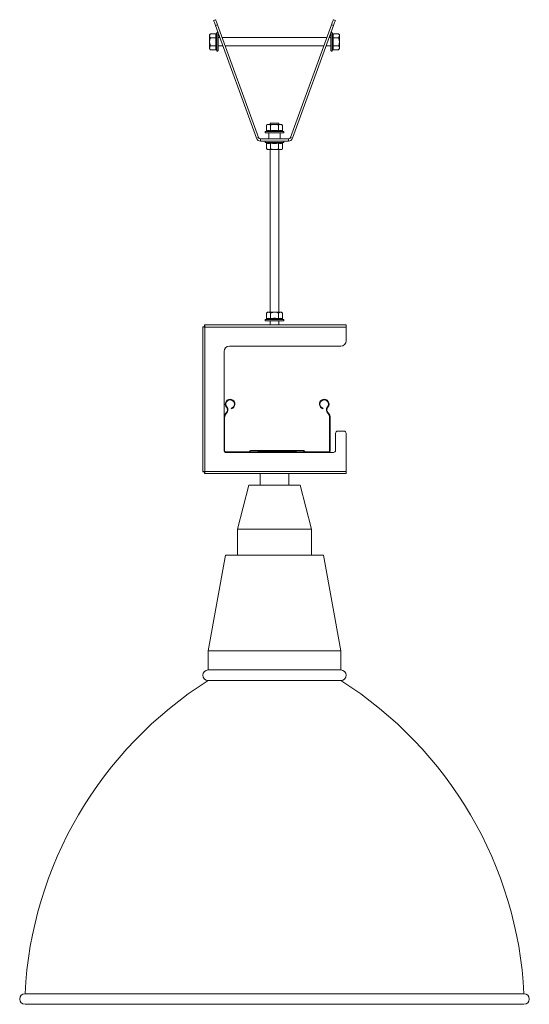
# Model space of a CAD drawing. Header units: millimetres. Extents: x 640 to 2187, y -1342 to 732.
# Tile 6 of 6: x 1707 to 2187, y -195 to 732. Entities that reach past the tile are written whole.
import ezdxf

# ---------------------------------------------------------------- set-up
doc = ezdxf.new("R2010")
doc.units = ezdxf.units.MM

msp = doc.modelspace()

# ---------------------------------------------------------------- linework, layer by layer
at = {"color": 7, "linetype": 'Continuous', "lineweight": 15}
for p, q in [((1889.54, 731.64), (1891.42, 732.32)), ((1893.13, 727.62), (1891.25, 726.94)), ((1929.97, 620.57), (1891.25, 726.94)), ((1931.85, 621.25), (1893.13, 727.62)), ((2000.72, 727.62), (1962.01, 621.25)), ((2002.6, 726.94), (1963.89, 620.57)), ((2002.6, 726.94), (2000.72, 727.62)), ((2002.43, 732.32), (2004.31, 731.64)), ((1886.62, 719.06), (1885.82, 718.06)), ((1885.82, 718.06), (1885.82, 717.19)), ((1885.82, 711.56), (1885.82, 717.19)), ((1891.88, 719.06), (1886.62, 719.06)), ((1891.88, 715.31), (1886.62, 715.31)), ((1892.62, 720.1), (1892.38, 719.45)), ((1893.82, 711.56), (1893.82, 719.89)), ((1895.39, 715.56), (1893.82, 715.56)), ((1996.33, 715.56), (1897.52, 715.56)), ((2000.04, 715.56), (1998.46, 715.56)), ((2000.04, 719.89), (2000.04, 704.34)), ((2001.47, 719.45), (2001.24, 720.1)), ((2001.97, 719.06), (2007.24, 719.06)), ((2001.97, 715.31), (2007.24, 715.31)), ((2008.04, 718.06), (2007.24, 719.06)), ((2008.04, 717.19), (2008.04, 718.06)), ((2008.04, 711.56), (2008.04, 717.19)), ((1885.82, 711.56), (1885.82, 705.93)), ((1885.82, 705.93), (1885.82, 705.06)), ((1885.82, 705.06), (1886.62, 704.05)), ((1891.88, 707.81), (1886.62, 707.81)), ((1893.82, 703.23), (1893.82, 711.56)), ((1893.82, 707.56), (1898.31, 707.56)), ((1900.44, 707.56), (1993.42, 707.56)), ((1995.55, 707.56), (2000.04, 707.56)), ((2001.97, 707.81), (2007.24, 707.81)), ((2007.24, 704.05), (2008.04, 705.06)), ((2008.04, 705.93), (2008.04, 711.56)), ((2008.04, 705.93), (2008.04, 705.06)), ((1891.88, 704.05), (1886.62, 704.05)), ((1892.38, 703.66), (1892.62, 703.02)), ((2000.04, 704.34), (2000.04, 703.23)), ((2001.24, 703.02), (2001.47, 703.66)), ((2001.97, 704.05), (2007.24, 704.05)), ((1940.43, 633.73), (1939.42, 632.93)), ((1939.42, 627.67), (1939.42, 632.93)), ((1941.3, 633.73), (1940.43, 633.73)), ((1946.93, 633.73), (1941.3, 633.73)), ((1942.93, 634.73), (1942.93, 633.73)), ((1950.93, 634.73), (1942.93, 634.73)), ((1943.17, 627.67), (1943.17, 632.93)), ((1952.56, 633.73), (1946.93, 633.73)), ((1950.68, 627.67), (1950.68, 632.93)), ((1950.93, 633.73), (1950.93, 634.73)), ((1952.56, 633.73), (1953.43, 633.73)), ((1954.43, 632.93), (1953.43, 633.73)), ((1954.43, 627.67), (1954.43, 632.93)), ((1939.03, 627.17), (1938.38, 626.93)), ((1938.6, 625.73), (1954.14, 625.73)), ((1941.68, 625.73), (1941.68, 619.93)), ((1952.18, 619.93), (1952.18, 625.73)), ((1954.14, 625.73), (1955.26, 625.73)), ((1955.47, 626.93), (1954.82, 627.17)), ((1929.97, 620.57), (1931.85, 621.25)), ((1933.73, 619.93), (1933.73, 617.93)), ((1960.13, 619.93), (1933.73, 619.93)), ((1960.13, 617.93), (1933.73, 617.93)), ((1938.38, 616.73), (1939.03, 616.5)), ((1939.42, 616), (1939.42, 610.73)), ((1943.17, 616), (1943.17, 610.73)), ((1950.68, 616), (1950.68, 610.73)), ((1954.43, 616), (1954.43, 610.73)), ((1954.82, 616.5), (1955.47, 616.73)), ((1960.13, 617.93), (1960.13, 619.93)), ((1962.01, 621.25), (1963.89, 620.57)), ((1939.42, 610.73), (1940.43, 609.93)), ((1940.43, 609.93), (1941.3, 609.93)), ((1941.3, 609.93), (1946.93, 609.93)), ((1942.93, 609.93), (1942.93, 456.73)), ((1946.93, 609.93), (1952.56, 609.93)), ((1950.93, 456.73), (1950.93, 609.93)), ((1953.43, 609.93), (1952.56, 609.93)), ((1953.43, 609.93), (1954.43, 610.73)), ((1940.43, 456.73), (1939.42, 455.93)), ((1939.42, 450.67), (1939.42, 455.93)), ((1941.3, 456.73), (1940.43, 456.73)), ((1941.3, 456.73), (1946.93, 456.73)), ((1943.17, 450.67), (1943.17, 455.93)), ((1952.56, 456.73), (1946.93, 456.73)), ((1950.68, 450.67), (1950.68, 455.93)), ((1953.43, 456.73), (1952.56, 456.73)), ((1954.43, 455.93), (1953.43, 456.73)), ((1954.43, 450.67), (1954.43, 455.93)), ((1939.03, 450.17), (1938.38, 449.93)), ((1938.6, 448.73), (1939.71, 448.73)), ((1939.71, 448.73), (1955.26, 448.73)), ((1942.93, 448.73), (1942.93, 444.73)), ((1950.93, 444.73), (1950.93, 448.73)), ((1955.47, 449.93), (1954.82, 450.17)), ((1879.43, 443.03), (1879.43, 306.44)), ((1879.43, 443.03), (1880.43, 443.03)), ((1881.13, 444.73), (1881.13, 443.73)), ((2014.43, 444.73), (1881.13, 444.73)), ((1881.43, 442.73), (1881.43, 306.73)), ((2014.43, 442.73), (1881.43, 442.73)), ((2014.43, 444.73), (2014.43, 442.73)), ((2014.43, 429.73), (2014.43, 442.73)), ((1899.43, 357.47), (1899.43, 419.73)), ((1904.43, 424.73), (2009.43, 424.73)), ((1901.42, 361.97), (1901.08, 361.61)), ((1901.42, 361.97), (1901.82, 361.59)), ((1901.6, 367.28), (1902.02, 367.63)), ((1906.28, 365.79), (1906.14, 366.32)), ((1992.57, 365.79), (1992.72, 366.32)), ((1997.25, 367.28), (1996.83, 367.63)), ((1997.43, 361.97), (1997.03, 361.59)), ((1997.78, 361.61), (1997.43, 361.97)), ((1899.43, 357.47), (1899.43, 325.93)), ((1899.98, 357.47), (1899.43, 357.47)), ((1899.98, 357.47), (1899.98, 325.93)), ((1901.08, 361.61), (1901.48, 361.23)), ((1901.82, 361.59), (1901.48, 361.23)), ((1997.38, 361.23), (1997.03, 361.59)), ((1997.78, 361.61), (1997.38, 361.23)), ((1998.88, 325.93), (1998.88, 357.47)), ((1998.88, 357.47), (1999.43, 357.47)), ((1999.43, 325.93), (1999.43, 357.47)), ((2012.43, 344.73), (2006.43, 344.73)), ((2004.43, 342.73), (2004.43, 326.73)), ((2014.43, 306.73), (2014.43, 342.73)), ((1900.63, 325.28), (1922.63, 325.28)), ((1900.63, 324.73), (1922.63, 324.73)), ((1976.23, 324.73), (1922.63, 324.73)), ((1923.26, 325.55), (1923.78, 326.06)), ((1923.65, 325.16), (1924.16, 325.67)), ((1924.8, 326.48), (1974.05, 326.48)), ((1924.8, 325.93), (1974.05, 325.93)), ((1939.43, 324.93), (1932.47, 324.93)), ((1939.43, 325.67), (1939.43, 325.93)), ((1959.43, 325.67), (1939.43, 325.67)), ((1939.43, 324.93), (1939.43, 325.67)), ((1959.43, 324.93), (1939.43, 324.93)), ((1959.43, 325.93), (1959.43, 325.67)), ((1959.43, 325.67), (1959.43, 324.93)), ((1966.38, 324.93), (1959.43, 324.93)), ((1974.69, 325.67), (1975.2, 325.16)), ((1975.08, 326.06), (1975.59, 325.55)), ((1976.23, 325.28), (1998.23, 325.28)), ((1976.23, 324.73), (1998.23, 324.73)), ((2002.43, 324.73), (1998.23, 324.73)), ((1879.43, 306.44), (1880.43, 306.44)), ((1881.43, 306.73), (2014.43, 306.73)), ((2014.43, 306.73), (2014.43, 304.73)), ((1881.13, 304.73), (1881.13, 305.73)), ((1881.13, 304.73), (1936.05, 304.73)), ((1933.43, 304.73), (1933.43, 293.73)), ((1936.05, 304.73), (1957.8, 304.73)), ((1957.8, 304.73), (2014.43, 304.73)), ((1960.43, 293.73), (1960.43, 304.73)), ((1922.63, 293.73), (1911.93, 252.43)), ((1922.63, 293.73), (1971.23, 293.73)), ((1981.93, 252.43), (1971.23, 293.73)), ((1911.93, 252.43), (1911.93, 227.93)), ((1911.93, 252.43), (1981.93, 252.43)), ((1981.93, 227.93), (1981.93, 252.43)), ((1900.73, 227.93), (1884.43, 137.73)), ((1900.73, 227.93), (1993.13, 227.93)), ((2009.43, 137.73), (1993.13, 227.93)), ((1884.43, 137.73), (1884.43, 119.73)), ((1884.43, 137.73), (2009.43, 137.73)), ((2009.43, 119.73), (2009.43, 137.73)), ((1884.43, 119.73), (2009.43, 119.73)), ((1884.43, 109.73), (2009.43, 109.73)), ((1711.93, -185.27), (2181.93, -185.27)), ((1711.93, -195.27), (2181.93, -195.27))]:
    msp.add_line(p, q, dxfattribs=at)
at = {"color": 8, "linetype": 'Continuous', "lineweight": 15}
for p, q in [((1892.62, 711.56), (1892.62, 720.1)), ((2001.24, 720.1), (2001.24, 704.16)), ((1892.62, 703.02), (1892.62, 711.56)), ((2001.24, 704.16), (2001.24, 703.02)), ((1938.38, 626.93), (1954.33, 626.93)), ((1954.33, 626.93), (1955.47, 626.93)), ((1955.47, 616.73), (1938.38, 616.73)), ((1938.38, 449.93), (1939.53, 449.93)), ((1939.53, 449.93), (1955.47, 449.93)), ((1939.43, 325.67), (1931.44, 325.67)), ((1967.42, 325.67), (1959.43, 325.67))]:
    msp.add_line(p, q, dxfattribs=at)
at = {"color": 7, "linetype": 'Continuous', "lineweight": 15, "flags": 128}
for points in [[(1891.25, 726.94), (1890.92, 727.85), (1890.6, 728.74), (1890.3, 729.55), (1890.04, 730.26), (1889.83, 730.84), (1889.67, 731.28), (1889.58, 731.55), (1889.54, 731.64)], [(1891.25, 726.94), (1890.92, 727.85), (1890.6, 728.74), (1890.3, 729.55), (1890.04, 730.26), (1889.83, 730.84), (1889.67, 731.28), (1889.58, 731.55), (1889.54, 731.64)], [(1891.42, 732.32), (1891.46, 732.23), (1891.55, 731.96), (1891.71, 731.53), (1891.92, 730.94), (1892.18, 730.23), (1892.48, 729.42), (1892.8, 728.54), (1893.13, 727.62)], [(1891.42, 732.32), (1891.46, 732.23), (1891.55, 731.96), (1891.71, 731.53), (1891.92, 730.94), (1892.18, 730.23), (1892.48, 729.42), (1892.8, 728.54), (1893.13, 727.62)], [(2000.72, 727.62), (2001.06, 728.54), (2001.38, 729.42), (2001.67, 730.23), (2001.93, 730.94), (2002.14, 731.53), (2002.3, 731.96), (2002.4, 732.23), (2002.43, 732.32)], [(2000.72, 727.62), (2001.06, 728.54), (2001.38, 729.42), (2001.67, 730.23), (2001.93, 730.94), (2002.14, 731.53), (2002.3, 731.96), (2002.4, 732.23), (2002.43, 732.32)], [(2004.31, 731.64), (2004.28, 731.55), (2004.18, 731.28), (2004.02, 730.84), (2003.81, 730.26), (2003.55, 729.55), (2003.26, 728.74), (2002.94, 727.85), (2002.6, 726.94)], [(2004.31, 731.64), (2004.28, 731.55), (2004.18, 731.28), (2004.02, 730.84), (2003.81, 730.26), (2003.55, 729.55), (2003.26, 728.74), (2002.94, 727.85), (2002.6, 726.94)]]:
    msp.add_lwpolyline(points, dxfattribs=at)
at = {"color": 7, "linetype": 'Continuous', "lineweight": 15}
for centre, radius, start, end in [((1893.2, 719.89), 0.619, 40, 160), ((2000.66, 719.89), 0.619, 20, 140), ((1893.2, 703.23), 0.619, 200, 0), ((2000.66, 703.23), 0.619, 180, 340), ((1938.6, 626.35), 0.619, 110, 270), ((1955.26, 626.35), 0.619, 270, 70), ((1933.73, 621.93), 4, 200, 270), ((1933.73, 621.93), 2, 200, 270), ((1938.6, 617.31), 0.619, 90, 250), ((1955.26, 617.31), 0.619, 290, 90), ((1960.13, 621.93), 2, 270, 340), ((1960.13, 621.93), 4, 270, 340), ((1938.6, 449.35), 0.619, 110, 270), ((1955.26, 449.35), 0.619, 270, 70), ((2009.43, 429.73), 5, 270, 0), ((1904.43, 419.73), 5, 90, 180), ((1905.1, 370.18), 4.55, 285, 219.68246), ((1905.1, 370.18), 4, 285, 219.68246), ((1993.75, 370.18), 4.55, 320.31754, 255), ((1993.75, 370.18), 4, 320.31754, 255), ((1898.52, 364.72), 4, 316.4642, 39.68246), ((1898.52, 364.72), 4.55, 316.4642, 39.68246), ((2000.33, 364.72), 4.55, 140.31754, 223.5358), ((2000.33, 364.72), 4, 140.31754, 223.5358), ((1905.43, 357.47), 6, 136.4642, 180), ((1905.43, 357.47), 5.45, 136.4642, 180), ((1993.43, 357.47), 5.45, 360, 43.5358), ((1993.43, 357.47), 6, 360, 43.5358), ((2006.43, 342.73), 2, 90, 180), ((2012.43, 342.73), 2, 0, 90), ((1900.63, 325.93), 1.2, 180, 270), ((1900.63, 325.93), 0.65, 180, 270), ((1922.63, 326.18), 0.9, 270, 315), ((1922.63, 326.18), 1.45, 270, 315), ((1924.8, 325.03), 1.45, 90, 135), ((1924.8, 325.03), 0.9, 90, 135), ((1931.06, 325.53), 0.4, 19.47122, 90), ((1932.47, 326.03), 1.1, 199.47122, 270), ((1966.38, 326.03), 1.1, 270, 340.52878), ((1967.8, 325.53), 0.4, 90, 160.52878), ((1974.05, 325.03), 1.45, 45, 90), ((1974.05, 325.03), 0.9, 45, 90), ((1976.23, 326.18), 1.45, 225, 270), ((1976.23, 326.18), 0.9, 225, 270), ((1998.23, 325.93), 1.2, 270, 0), ((1998.23, 325.93), 0.65, 270, 0), ((2002.43, 326.73), 2, 270, 0), ((1884.43, 114.73), 5, 90, 270), ((2009.43, 114.73), 5, 270, 90), ((2083.05, -204.34), 371.61, 122.30919, 177.05725), ((1810.81, -204.34), 371.61, 2.94275, 57.69081), ((1711.93, -190.27), 5, 90, 270), ((2181.93, -190.27), 5, 270, 90)]:
    msp.add_arc(centre, radius, start, end, dxfattribs=at)
for points, knots in [([(1886.62, 719.06), (1886.43, 718.8), (1886.04, 718.27), (1885.83, 717.63), (1885.82, 717.27), (1885.82, 717.19)], [0, 0, 0, 0, 0.434793, 0.879849, 1, 1, 1, 1]), ([(1885.82, 717.19), (1885.92, 716.69), (1886.05, 716.05), (1886.51, 715.45), (1886.62, 715.31)], [0, 0, 0, 0, 0.7690073, 1, 1, 1, 1]), ([(1885.82, 711.56), (1885.82, 711.72), (1885.84, 712.91), (1886.18, 714.18), (1886.58, 715.22), (1886.62, 715.31)], [0, 0, 0, 0, 0.1279458, 0.9273543, 1, 1, 1, 1]), ([(1891.88, 715.31), (1891.71, 715.93), (1891.37, 717.18), (1891.71, 718.43), (1891.88, 719.06)], [0, 0, 0, 0, 0.492171, 1, 1, 1, 1]), ([(1891.88, 707.81), (1891.71, 709.04), (1891.37, 711.54), (1891.71, 714.04), (1891.88, 715.31)], [0, 0, 0, 0, 0.4921695, 1, 1, 1, 1]), ([(1892.38, 719.45), (1892.38, 719.45), (1892.36, 719.4), (1892.31, 719.29), (1892.19, 719.17), (1892.04, 719.08), (1891.94, 719.07), (1891.88, 719.06)], [0, 0, 0, 0, 0.006852, 0.267592, 0.528629, 0.763834, 1, 1, 1, 1]), ([(1891.88, 715.31), (1891.94, 715.31), (1892.04, 715.32), (1892.19, 715.36), (1892.31, 715.42), (1892.36, 715.48), (1892.38, 715.51), (1892.38, 715.51)], [0, 0, 0, 0, 0.236168, 0.471359, 0.732413, 0.993141, 1, 1, 1, 1]), ([(1892.38, 719.45), (1892.33, 719.29), (1892.05, 718.49), (1891.87, 717.15), (1892.22, 716.01), (1892.38, 715.51)], [0, 0, 0, 0, 0.120965, 0.606826, 1, 1, 1, 1]), ([(1892.38, 715.51), (1892.33, 715.19), (1892.05, 713.61), (1891.87, 710.94), (1892.22, 708.64), (1892.38, 707.61)], [0, 0, 0, 0, 0.120964, 0.606827, 1, 1, 1, 1]), ([(2001.47, 715.51), (2001.53, 715.66), (2001.8, 716.44), (2001.99, 717.76), (2001.63, 718.93), (2001.47, 719.45)], [0, 0, 0, 0, 0.120965, 0.606826, 1, 1, 1, 1]), ([(2001.47, 719.45), (2001.47, 719.45), (2001.49, 719.4), (2001.55, 719.29), (2001.67, 719.17), (2001.81, 719.08), (2001.92, 719.07), (2001.97, 719.06)], [0, 0, 0, 0, 0.006851, 0.267591, 0.52863, 0.763837, 1, 1, 1, 1]), ([(2001.47, 707.61), (2001.53, 707.93), (2001.8, 709.51), (2001.99, 712.17), (2001.63, 714.48), (2001.47, 715.51)], [0, 0, 0, 0, 0.120964, 0.606826, 1, 1, 1, 1]), ([(2001.97, 715.31), (2001.92, 715.31), (2001.81, 715.32), (2001.67, 715.36), (2001.55, 715.42), (2001.49, 715.48), (2001.47, 715.51), (2001.47, 715.51)], [0, 0, 0, 0, 0.236165, 0.471358, 0.732413, 0.993143, 1, 1, 1, 1]), ([(2001.97, 719.06), (2002.14, 718.45), (2002.49, 717.2), (2002.15, 715.95), (2001.97, 715.31)], [0, 0, 0, 0, 0.4921708, 1, 1, 1, 1]), ([(2001.97, 715.31), (2002.14, 714.08), (2002.49, 711.58), (2002.15, 709.08), (2001.97, 707.81)], [0, 0, 0, 0, 0.49217, 1, 1, 1, 1]), ([(2008.04, 717.19), (2007.94, 717.68), (2007.81, 718.33), (2007.34, 718.93), (2007.24, 719.06)], [0, 0, 0, 0, 0.769007, 1, 1, 1, 1]), ([(2007.24, 715.31), (2007.43, 715.57), (2007.81, 716.11), (2008.02, 716.75), (2008.03, 717.11), (2008.04, 717.19)], [0, 0, 0, 0, 0.434792, 0.879849, 1, 1, 1, 1]), ([(2008.04, 711.56), (2007.94, 712.55), (2007.81, 713.84), (2007.34, 715.03), (2007.24, 715.31)], [0, 0, 0, 0, 0.769006, 1, 1, 1, 1]), ([(1886.62, 707.81), (1886.5, 708.12), (1886.04, 709.32), (1885.91, 710.61), (1885.82, 711.56)], [0, 0, 0, 0, 0.263899, 1, 1, 1, 1]), ([(1886.62, 707.81), (1886.43, 707.54), (1886.04, 707.01), (1885.83, 706.37), (1885.82, 706.01), (1885.82, 705.93)], [0, 0, 0, 0, 0.434794, 0.879849, 1, 1, 1, 1]), ([(1885.82, 705.93), (1885.92, 705.43), (1886.05, 704.79), (1886.51, 704.19), (1886.62, 704.05)], [0, 0, 0, 0, 0.769007, 1, 1, 1, 1]), ([(1891.88, 704.05), (1891.71, 704.67), (1891.37, 705.92), (1891.71, 707.17), (1891.88, 707.81)], [0, 0, 0, 0, 0.492171, 1, 1, 1, 1]), ([(1891.88, 707.81), (1891.94, 707.8), (1892.04, 707.8), (1892.19, 707.75), (1892.31, 707.69), (1892.36, 707.64), (1892.38, 707.61), (1892.38, 707.61)], [0, 0, 0, 0, 0.236168, 0.471362, 0.732413, 0.993141, 1, 1, 1, 1]), ([(1892.38, 707.61), (1892.33, 707.46), (1892.05, 706.68), (1891.87, 705.35), (1892.22, 704.19), (1892.38, 703.66)], [0, 0, 0, 0, 0.120965, 0.606826, 1, 1, 1, 1]), ([(2001.97, 707.81), (2001.92, 707.8), (2001.81, 707.8), (2001.67, 707.75), (2001.55, 707.69), (2001.49, 707.64), (2001.47, 707.61), (2001.47, 707.61)], [0, 0, 0, 0, 0.236166, 0.471362, 0.732413, 0.993143, 1, 1, 1, 1]), ([(2001.47, 703.66), (2001.53, 703.82), (2001.8, 704.63), (2001.99, 705.97), (2001.63, 707.1), (2001.47, 707.61)], [0, 0, 0, 0, 0.120964, 0.606826, 1, 1, 1, 1]), ([(2001.97, 707.81), (2002.14, 707.19), (2002.49, 705.94), (2002.15, 704.69), (2001.97, 704.05)], [0, 0, 0, 0, 0.492171, 1, 1, 1, 1]), ([(2007.24, 707.81), (2007.43, 708.33), (2007.81, 709.4), (2008.02, 710.68), (2008.03, 711.4), (2008.04, 711.56)], [0, 0, 0, 0, 0.434795, 0.87985, 1, 1, 1, 1]), ([(2007.24, 707.81), (2007.36, 707.65), (2007.82, 707.05), (2007.94, 706.4), (2008.04, 705.93)], [0, 0, 0, 0, 0.263899, 1, 1, 1, 1]), ([(2008.04, 705.93), (2008.03, 705.85), (2008.01, 705.25), (2007.68, 704.62), (2007.27, 704.1), (2007.24, 704.05)], [0, 0, 0, 0, 0.127944, 0.927355, 1, 1, 1, 1]), ([(1891.88, 704.05), (1891.94, 704.05), (1892.04, 704.04), (1892.19, 703.95), (1892.31, 703.83), (1892.36, 703.72), (1892.38, 703.66), (1892.38, 703.66)], [0, 0, 0, 0, 0.236167, 0.471368, 0.732406, 0.993137, 1, 1, 1, 1]), ([(2001.97, 704.05), (2001.92, 704.05), (2001.81, 704.04), (2001.67, 703.95), (2001.55, 703.83), (2001.49, 703.72), (2001.47, 703.66), (2001.47, 703.66)], [0, 0, 0, 0, 0.236164, 0.471367, 0.732407, 0.993139, 1, 1, 1, 1]), ([(1941.3, 633.73), (1940.8, 633.63), (1940.16, 633.5), (1939.56, 633.04), (1939.42, 632.93)], [0, 0, 0, 0, 0.769007, 1, 1, 1, 1]), ([(1943.17, 632.93), (1942.91, 633.12), (1942.38, 633.51), (1941.74, 633.72), (1941.38, 633.73), (1941.3, 633.73)], [0, 0, 0, 0, 0.434794, 0.879849, 1, 1, 1, 1]), ([(1946.93, 633.73), (1945.94, 633.63), (1944.65, 633.5), (1943.45, 633.04), (1943.17, 632.93)], [0, 0, 0, 0, 0.769008, 1, 1, 1, 1]), ([(1950.68, 632.93), (1950.15, 633.12), (1949.09, 633.51), (1947.81, 633.72), (1947.08, 633.73), (1946.93, 633.73)], [0, 0, 0, 0, 0.4347942, 0.8798477, 1, 1, 1, 1]), ([(1950.68, 632.93), (1950.84, 633.06), (1951.44, 633.52), (1952.08, 633.64), (1952.56, 633.73)], [0, 0, 0, 0, 0.2638996, 1, 1, 1, 1]), ([(1952.56, 633.73), (1952.64, 633.73), (1953.23, 633.71), (1953.87, 633.37), (1954.39, 632.97), (1954.43, 632.93)], [0, 0, 0, 0, 0.1279437, 0.9273556, 1, 1, 1, 1]), ([(1939.03, 627.17), (1939.03, 627.17), (1939.09, 627.19), (1939.2, 627.25), (1939.32, 627.37), (1939.4, 627.51), (1939.42, 627.62), (1939.42, 627.67)], [0, 0, 0, 0, 0.0068527, 0.2675842, 0.5286309, 0.7638306, 1, 1, 1, 1]), ([(1942.98, 627.17), (1942.82, 627.22), (1942.05, 627.5), (1940.72, 627.68), (1939.55, 627.33), (1939.03, 627.17)], [0, 0, 0, 0, 0.120964, 0.606826, 1, 1, 1, 1]), ([(1939.42, 627.67), (1940.04, 627.84), (1941.29, 628.18), (1942.54, 627.84), (1943.17, 627.67)], [0, 0, 0, 0, 0.49217, 1, 1, 1, 1]), ([(1943.17, 627.67), (1943.17, 627.62), (1943.17, 627.51), (1943.12, 627.37), (1943.06, 627.25), (1943.01, 627.19), (1942.98, 627.17), (1942.98, 627.17)], [0, 0, 0, 0, 0.23617, 0.471364, 0.732411, 0.993141, 1, 1, 1, 1]), ([(1950.88, 627.17), (1950.56, 627.22), (1948.98, 627.5), (1946.31, 627.68), (1944.01, 627.33), (1942.98, 627.17)], [0, 0, 0, 0, 0.120964, 0.606826, 1, 1, 1, 1]), ([(1943.17, 627.67), (1944.41, 627.84), (1946.91, 628.18), (1949.41, 627.84), (1950.68, 627.67)], [0, 0, 0, 0, 0.49217, 1, 1, 1, 1]), ([(1950.68, 627.67), (1951.3, 627.84), (1952.55, 628.18), (1953.8, 627.84), (1954.43, 627.67)], [0, 0, 0, 0, 0.4921706, 1, 1, 1, 1]), ([(1950.68, 627.67), (1950.68, 627.62), (1950.69, 627.51), (1950.73, 627.37), (1950.79, 627.25), (1950.85, 627.19), (1950.87, 627.17), (1950.88, 627.17)], [0, 0, 0, 0, 0.236169, 0.471364, 0.732411, 0.993141, 1, 1, 1, 1]), ([(1954.82, 627.17), (1954.66, 627.22), (1953.86, 627.5), (1952.52, 627.68), (1951.38, 627.33), (1950.88, 627.17)], [0, 0, 0, 0, 0.120964, 0.606826, 1, 1, 1, 1]), ([(1954.43, 627.67), (1954.44, 627.62), (1954.45, 627.51), (1954.54, 627.37), (1954.66, 627.25), (1954.77, 627.19), (1954.82, 627.17), (1954.82, 627.17)], [0, 0, 0, 0, 0.236169, 0.47137, 0.732416, 0.993147, 1, 1, 1, 1]), ([(1939.03, 616.5), (1939.19, 616.44), (1939.99, 616.17), (1941.34, 615.98), (1942.47, 616.34), (1942.98, 616.5)], [0, 0, 0, 0, 0.120964, 0.606826, 1, 1, 1, 1]), ([(1939.03, 616.5), (1939.03, 616.5), (1939.09, 616.48), (1939.2, 616.42), (1939.32, 616.3), (1939.4, 616.16), (1939.42, 616.05), (1939.42, 616)], [0, 0, 0, 0, 0.006851, 0.267586, 0.528634, 0.76383, 1, 1, 1, 1]), ([(1943.17, 616), (1942.56, 615.83), (1941.31, 615.48), (1940.06, 615.82), (1939.42, 616)], [0, 0, 0, 0, 0.49217, 1, 1, 1, 1]), ([(1942.98, 616.5), (1943.29, 616.44), (1944.88, 616.17), (1947.54, 615.98), (1949.85, 616.34), (1950.88, 616.5)], [0, 0, 0, 0, 0.120964, 0.606826, 1, 1, 1, 1]), ([(1942.98, 616.5), (1942.98, 616.5), (1943.01, 616.48), (1943.06, 616.42), (1943.12, 616.3), (1943.17, 616.16), (1943.17, 616.05), (1943.17, 616)], [0, 0, 0, 0, 0.006857, 0.267591, 0.528639, 0.76383, 1, 1, 1, 1]), ([(1950.68, 616), (1949.45, 615.83), (1946.95, 615.48), (1944.45, 615.82), (1943.17, 616)], [0, 0, 0, 0, 0.49217, 1, 1, 1, 1]), ([(1950.88, 616.5), (1950.87, 616.5), (1950.85, 616.48), (1950.79, 616.42), (1950.73, 616.3), (1950.69, 616.16), (1950.68, 616.05), (1950.68, 616)], [0, 0, 0, 0, 0.006857, 0.267591, 0.528639, 0.76383, 1, 1, 1, 1]), ([(1954.43, 616), (1953.82, 615.83), (1952.57, 615.48), (1951.32, 615.82), (1950.68, 616)], [0, 0, 0, 0, 0.492171, 1, 1, 1, 1]), ([(1950.88, 616.5), (1951.03, 616.44), (1951.81, 616.17), (1953.13, 615.98), (1954.3, 616.34), (1954.82, 616.5)], [0, 0, 0, 0, 0.120964, 0.606826, 1, 1, 1, 1]), ([(1954.43, 616), (1954.44, 616.05), (1954.45, 616.16), (1954.54, 616.3), (1954.66, 616.42), (1954.77, 616.48), (1954.82, 616.5), (1954.82, 616.5)], [0, 0, 0, 0, 0.23617, 0.471368, 0.732415, 0.993149, 1, 1, 1, 1]), ([(1939.42, 610.73), (1939.58, 610.61), (1940.18, 610.15), (1940.82, 610.03), (1941.3, 609.93)], [0, 0, 0, 0, 0.263899, 1, 1, 1, 1]), ([(1941.3, 609.93), (1941.38, 609.94), (1941.98, 609.96), (1942.61, 610.29), (1943.13, 610.7), (1943.17, 610.73)], [0, 0, 0, 0, 0.127944, 0.927355, 1, 1, 1, 1]), ([(1943.17, 610.73), (1943.7, 610.54), (1944.77, 610.16), (1946.05, 609.95), (1946.77, 609.94), (1946.93, 609.93)], [0, 0, 0, 0, 0.434793, 0.879848, 1, 1, 1, 1]), ([(1946.93, 609.93), (1947.92, 610.03), (1949.2, 610.16), (1950.4, 610.63), (1950.68, 610.73)], [0, 0, 0, 0, 0.769007, 1, 1, 1, 1]), ([(1950.68, 610.73), (1950.94, 610.54), (1951.48, 610.16), (1952.12, 609.95), (1952.48, 609.94), (1952.56, 609.93)], [0, 0, 0, 0, 0.434794, 0.879848, 1, 1, 1, 1]), ([(1952.56, 609.93), (1953.05, 610.03), (1953.7, 610.16), (1954.29, 610.63), (1954.43, 610.73)], [0, 0, 0, 0, 0.769007, 1, 1, 1, 1]), ([(1939.42, 455.93), (1939.58, 456.06), (1940.18, 456.52), (1940.82, 456.64), (1941.3, 456.73)], [0, 0, 0, 0, 0.2639, 1, 1, 1, 1]), ([(1941.3, 456.73), (1941.38, 456.73), (1941.98, 456.71), (1942.61, 456.37), (1943.13, 455.97), (1943.17, 455.93)], [0, 0, 0, 0, 0.127944, 0.927355, 1, 1, 1, 1]), ([(1946.93, 456.73), (1945.94, 456.63), (1944.65, 456.5), (1943.45, 456.04), (1943.17, 455.93)], [0, 0, 0, 0, 0.7690072, 1, 1, 1, 1]), ([(1950.68, 455.93), (1950.15, 456.12), (1949.09, 456.51), (1947.81, 456.72), (1947.08, 456.73), (1946.93, 456.73)], [0, 0, 0, 0, 0.4347944, 0.8798478, 1, 1, 1, 1]), ([(1952.56, 456.73), (1952.06, 456.63), (1951.42, 456.5), (1950.82, 456.04), (1950.68, 455.93)], [0, 0, 0, 0, 0.769006, 1, 1, 1, 1]), ([(1954.43, 455.93), (1954.17, 456.12), (1953.64, 456.51), (1953, 456.72), (1952.63, 456.73), (1952.56, 456.73)], [0, 0, 0, 0, 0.4347938, 0.879849, 1, 1, 1, 1]), ([(1939.42, 450.67), (1939.42, 450.62), (1939.4, 450.51), (1939.32, 450.37), (1939.2, 450.25), (1939.09, 450.19), (1939.03, 450.17), (1939.03, 450.17)], [0, 0, 0, 0, 0.236166, 0.471368, 0.732417, 0.993145, 1, 1, 1, 1]), ([(1942.98, 450.17), (1942.82, 450.22), (1942.05, 450.5), (1940.72, 450.68), (1939.55, 450.33), (1939.03, 450.17)], [0, 0, 0, 0, 0.120964, 0.606826, 1, 1, 1, 1]), ([(1939.42, 450.67), (1940.04, 450.84), (1941.29, 451.18), (1942.54, 450.84), (1943.17, 450.67)], [0, 0, 0, 0, 0.49217, 1, 1, 1, 1]), ([(1943.17, 450.67), (1943.17, 450.62), (1943.17, 450.51), (1943.12, 450.37), (1943.06, 450.25), (1943.01, 450.19), (1942.98, 450.17), (1942.98, 450.17)], [0, 0, 0, 0, 0.236166, 0.471362, 0.732412, 0.993139, 1, 1, 1, 1]), ([(1950.88, 450.17), (1950.56, 450.22), (1948.98, 450.5), (1946.31, 450.68), (1944.01, 450.33), (1942.98, 450.17)], [0, 0, 0, 0, 0.120964, 0.606826, 1, 1, 1, 1]), ([(1943.17, 450.67), (1944.41, 450.84), (1946.91, 451.18), (1949.41, 450.84), (1950.68, 450.67)], [0, 0, 0, 0, 0.49217, 1, 1, 1, 1]), ([(1950.68, 450.67), (1951.3, 450.84), (1952.55, 451.18), (1953.8, 450.84), (1954.43, 450.67)], [0, 0, 0, 0, 0.4921706, 1, 1, 1, 1]), ([(1950.88, 450.17), (1950.87, 450.17), (1950.85, 450.19), (1950.79, 450.25), (1950.73, 450.37), (1950.69, 450.51), (1950.68, 450.62), (1950.68, 450.67)], [0, 0, 0, 0, 0.006861, 0.267588, 0.528637, 0.763835, 1, 1, 1, 1]), ([(1954.82, 450.17), (1954.66, 450.22), (1953.86, 450.5), (1952.52, 450.68), (1951.38, 450.33), (1950.88, 450.17)], [0, 0, 0, 0, 0.120964, 0.606826, 1, 1, 1, 1]), ([(1954.82, 450.17), (1954.82, 450.17), (1954.77, 450.19), (1954.66, 450.25), (1954.54, 450.37), (1954.45, 450.51), (1954.44, 450.62), (1954.43, 450.67)], [0, 0, 0, 0, 0.006855, 0.267583, 0.528631, 0.763835, 1, 1, 1, 1]), ([(1879.43, 443.03), (1879.46, 443), (1879.52, 442.95), (1879.98, 442.88), (1880.64, 442.81), (1881.17, 442.76), (1881.43, 442.73)], [0, 0, 0, 0, 0.25, 0.500001, 0.750001, 1, 1, 1, 1]), ([(1880.43, 443.03), (1880.44, 443), (1880.47, 442.95), (1880.7, 442.88), (1881.03, 442.81), (1881.3, 442.76), (1881.43, 442.73)], [0, 0, 0, 0, 0.25, 0.500001, 0.75, 1, 1, 1, 1]), ([(1881.43, 442.73), (1881.4, 443), (1881.35, 443.52), (1881.28, 444.18), (1881.21, 444.64), (1881.16, 444.7), (1881.13, 444.73)], [0, 0, 0, 0, 0.2499997, 0.5000017, 0.7499998, 1, 1, 1, 1]), ([(1881.43, 442.73), (1881.4, 442.86), (1881.35, 443.13), (1881.28, 443.46), (1881.21, 443.69), (1881.16, 443.72), (1881.13, 443.73)], [0, 0, 0, 0, 0.250004, 0.500004, 0.750002, 1, 1, 1, 1]), ([(1881.43, 306.73), (1881.17, 306.71), (1880.64, 306.66), (1879.98, 306.59), (1879.52, 306.51), (1879.46, 306.46), (1879.43, 306.44)], [0, 0, 0, 0, 0.25, 0.499999, 0.749999, 1, 1, 1, 1]), ([(1881.43, 306.73), (1881.3, 306.71), (1881.03, 306.66), (1880.7, 306.59), (1880.47, 306.51), (1880.44, 306.46), (1880.43, 306.44)], [0, 0, 0, 0, 0.250001, 0.499998, 0.749999, 1, 1, 1, 1]), ([(1881.13, 304.73), (1881.16, 304.76), (1881.21, 304.82), (1881.28, 305.29), (1881.35, 305.95), (1881.4, 306.47), (1881.43, 306.73)], [0, 0, 0, 0, 0.250001, 0.5, 0.750004, 1, 1, 1, 1]), ([(1881.13, 305.73), (1881.16, 305.75), (1881.21, 305.78), (1881.28, 306.01), (1881.35, 306.34), (1881.4, 306.6), (1881.43, 306.73)], [0, 0, 0, 0, 0.250002, 0.500007, 0.750011, 1, 1, 1, 1])]:
    msp.add_open_spline(points, degree=3, knots=knots, dxfattribs=at)

doc.saveas('drawing.dxf')
